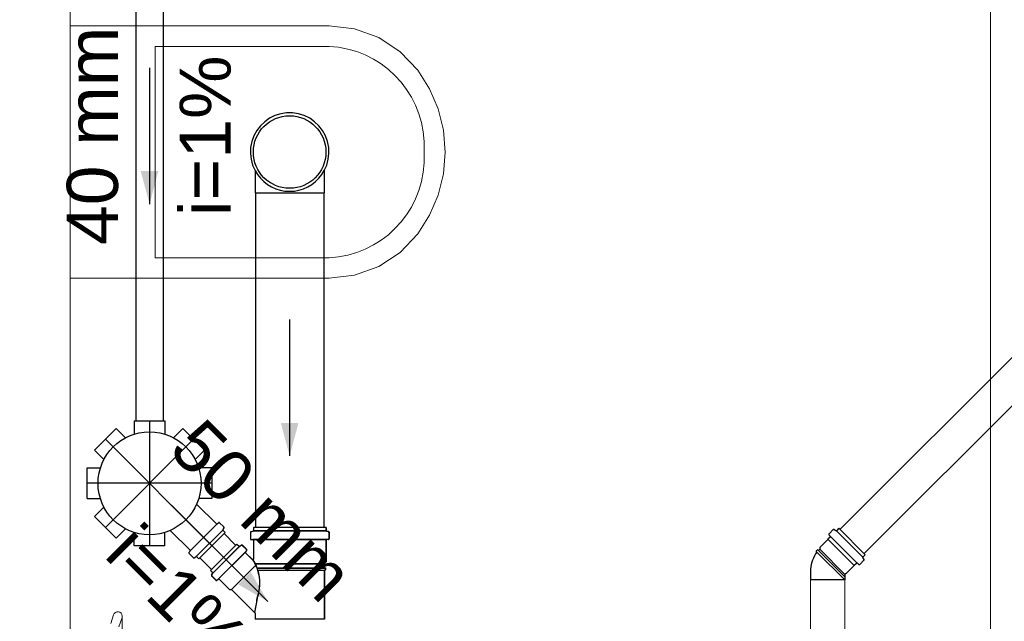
# Model space of a CAD drawing. Header units: millimetres. Extents: x -27714 to -5776, y 5810 to 9208.
# Tile 105 of 256: x -25292.16 to -25289.28, y 7015.87 to 7017.63. Entities that reach past the tile are written whole.
import ezdxf

# ---------------------------------------------------------------- set-up
doc = ezdxf.new("R2010")
doc.units = ezdxf.units.MM
doc.linetypes.add('DASHDOT', pattern=[2.54, 1.27, -0.635, 0, -0.635])
for name, color, linetype, lineweight in [('CV-Condutos', 1, 'Continuous', 13), ('TQ-Condutos', 3, 'Continuous', 30), ('TQ-Textos conduto', 7, 'Continuous', 25)]:
    doc.layers.add(name, color=color, linetype=linetype, lineweight=lineweight)
for name, color, linetype in [('HIDRO', 5, 'Continuous'), ('Simbolos', 5, 'Continuous'), ('Simbolos_int', 2, 'Continuous'), ('TEXTO', 7, 'Continuous'), ('TEXTO @ 200', 7, 'Continuous'), ('TEXTO @ 5', 7, 'Continuous'), ('TQ-Sentido conduto', 9, 'Continuous')]:
    doc.layers.add(name, color=color, linetype=linetype)
doc.styles.add('5', font='arial.ttf', dxfattribs={"height": 5})
doc.styles.add('Arial', font='arial.ttf')

# ---------------------------------------------------------------- blocks, each defined once
blk = doc.blocks.new('*U148')
at = {"layer": 'TEXTO @ 5', "style": '5'}
blk.add_text('PLANTA TÉRREO ESGOTO', height=25, dxfattribs=at).set_placement((-25306.5283, 7017.4676))
blk = doc.blocks.new('SIMBOLO NOMENCLATURA')
at = {"linetype": 'Continuous'}
blk.add_circle((-30, 0), 30, dxfattribs=at)
blk = doc.blocks.new('*U155')
at = {"layer": 'TEXTO @ 200', "linetype": 'Continuous', "xscale": 40, "yscale": 40, "zscale": 40}
blk.add_blockref('SIMBOLO NOMENCLATURA', (-23654.5269, 7584.9791), dxfattribs=at)
blk = doc.blocks.new('*U159')
at = {"layer": 'TEXTO @ 200', "linetype": 'Continuous', "xscale": 40, "yscale": 40, "zscale": 40}
blk.add_blockref('SIMBOLO NOMENCLATURA', (-23783.0676, 7189.4887), dxfattribs=at)

msp = doc.modelspace()

# ---------------------------------------------------------------- hatches: boundary and pattern name
at = {"layer": 'TQ-Sentido conduto', "linetype": 'Continuous'}
for points in [[(-25291.7832, 7017.0902), (-25291.7573, 7017.1868), (-25291.8091, 7017.1868)], [(-25291.3722, 7016.3513), (-25291.3463, 7016.4479), (-25291.3981, 7016.4479)], [(-25291.4363, 7015.9238), (-25291.4863, 7016.0104), (-25291.5229, 7015.9738)]]:
    msp.add_hatch(color=256, dxfattribs=at).paths.add_polyline_path(points)

# ---------------------------------------------------------------- linework, layer by layer
at = {"color": 83, "linetype": 'Continuous', "lineweight": 0}
msp.add_lwpolyline([(-25292.0163, 7019.8428), (-25292.0163, 7014.6428), (-25289.3163, 7014.6428), (-25289.3163, 7019.8428)], close=True, dxfattribs=at)
at = {"color": 7, "linetype": 'Continuous', "lineweight": 0}
for points in [[(-25292.0163, 7014.6428), (-25292.0163, 7019.8428)], [(-25289.3163, 7019.8428), (-25289.3163, 7014.6428)]]:
    msp.add_lwpolyline(points, dxfattribs=at)
at = {"layer": 'CV-Condutos'}
for p, q in [((-25288.5457, 7017.3476), (-25289.758, 7016.1353)), ((-25288.475, 7017.2769), (-25289.6873, 7016.0646)), ((-25289.8442, 7015.9872), (-25289.8442, 7014.9016)), ((-25289.7442, 7015.9872), (-25289.7442, 7014.9016))]:
    msp.add_line(p, q, dxfattribs=at)
at = {"layer": 'HIDRO', "linetype": 'Continuous', "lineweight": 0}
for p, q in [((-25291.2563, 7017.6128), (-25292.0163, 7017.6128)), ((-25292.0163, 7017.6128), (-25292.0163, 7016.8728)), ((-25291.1816, 7017.6041), (-25291.2563, 7017.6128)), ((-25291.1109, 7017.5785), (-25291.1816, 7017.6041)), ((-25291.048, 7017.5373), (-25291.1109, 7017.5785)), ((-25291.2565, 7017.5528), (-25291.7665, 7017.5528)), ((-25291.7665, 7017.5528), (-25291.7665, 7016.9328)), ((-25290.9963, 7017.4828), (-25291.048, 7017.5373)), ((-25290.962, 7017.4284), (-25290.9963, 7017.4828)), ((-25290.9368, 7017.3693), (-25290.962, 7017.4284)), ((-25290.9214, 7017.3069), (-25290.9368, 7017.3693)), ((-25290.9163, 7017.2428), (-25290.9214, 7017.3069)), ((-25290.9779, 7017.2116), (-25290.9779, 7017.274)), ((-25290.9214, 7017.1787), (-25290.9163, 7017.2428)), ((-25290.9368, 7017.1163), (-25290.9214, 7017.1787)), ((-25290.962, 7017.0571), (-25290.9368, 7017.1163)), ((-25290.9963, 7017.0028), (-25290.962, 7017.0571)), ((-25291.048, 7016.9483), (-25290.9963, 7017.0028)), ((-25291.1109, 7016.9071), (-25291.048, 7016.9483)), ((-25291.7665, 7016.9328), (-25291.2565, 7016.9328)), ((-25291.2563, 7016.8728), (-25291.1816, 7016.8815)), ((-25291.1816, 7016.8815), (-25291.1109, 7016.9071)), ((-25292.0163, 7016.8728), (-25291.2563, 7016.8728)), ((-25291.8886, 7015.8848), (-25291.897, 7015.8591)), ((-25291.8639, 7015.8768), (-25291.8728, 7015.8497)), ((-25291.8639, 7015.8768), (-25291.8633, 7015.8808)), ((-25291.8633, 7015.7288), (-25291.8633, 7015.8808))]:
    msp.add_line(p, q, dxfattribs=at)
for centre, radius, start, end in [((-25291.2701, 7017.2607), 0.2925, 2.6117, 87.34), ((-25291.2701, 7017.2249), 0.2925, 272.66, 357.3883), ((-25291.8763, 7015.8808), 0.013, 0, 161.9566)]:
    msp.add_arc(centre, radius, start, end, dxfattribs=at)
at = {"layer": 'Simbolos'}
for p, q in [((-25291.4738, 7017.1883), (-25291.4738, 7017.1228)), ((-25291.2706, 7017.1883), (-25291.2706, 7017.1228)), ((-25291.8282, 7016.4537), (-25291.8282, 7016.4149)), ((-25291.8282, 7016.4537), (-25291.7382, 7016.4537)), ((-25291.7382, 7016.4537), (-25291.7382, 7016.4149)), ((-25291.9444, 7016.3683), (-25291.8808, 7016.432)), ((-25291.8808, 7016.432), (-25291.8533, 7016.4045)), ((-25291.6856, 7016.432), (-25291.7131, 7016.4045)), ((-25291.6856, 7016.432), (-25291.622, 7016.3683)), ((-25291.9444, 7016.3683), (-25291.9169, 7016.3408)), ((-25291.622, 7016.3683), (-25291.6495, 7016.3408)), ((-25291.9662, 7016.3157), (-25291.9273, 7016.3157)), ((-25291.9662, 7016.2257), (-25291.9662, 7016.3157)), ((-25291.6002, 7016.3157), (-25291.6391, 7016.3157)), ((-25291.6002, 7016.3157), (-25291.6002, 7016.2257)), ((-25291.9662, 7016.2257), (-25291.9273, 7016.2257)), ((-25291.6002, 7016.2257), (-25291.6391, 7016.2257)), ((-25291.9444, 7016.1732), (-25291.9169, 7016.2006)), ((-25291.5869, 7016.1518), (-25291.645, 7016.2099)), ((-25291.8808, 7016.1095), (-25291.9444, 7016.1732)), ((-25291.8808, 7016.1095), (-25291.8533, 7016.137)), ((-25291.6643, 7016.0745), (-25291.7224, 7016.1325)), ((-25291.5802, 7016.1551), (-25291.5842, 7016.1517)), ((-25291.5651, 7016.1426), (-25291.5775, 7016.155)), ((-25291.5648, 7016.1402), (-25291.5679, 7016.1348)), ((-25291.5614, 7016.1263), (-25291.5675, 7016.1324)), ((-25291.486, 7016.1283), (-25291.4802, 7016.1299)), ((-25291.4855, 7016.1288), (-25291.4797, 7016.1304)), ((-25291.2657, 7016.1407), (-25291.4787, 7016.1407)), ((-25291.4787, 7016.1407), (-25291.4787, 7016.1318)), ((-25291.2652, 7016.1412), (-25291.4782, 7016.1412)), ((-25291.4782, 7016.1412), (-25291.4782, 7016.1323)), ((-25291.2657, 7016.1407), (-25291.2657, 7016.1318)), ((-25291.2652, 7016.1412), (-25291.2652, 7016.1323)), ((-25291.2584, 7016.1283), (-25291.2642, 7016.1299)), ((-25291.2579, 7016.1288), (-25291.2637, 7016.1304)), ((-25289.7777, 7016.1349), (-25289.79, 7016.1226)), ((-25289.7752, 7016.1353), (-25289.7699, 7016.1322)), ((-25289.7614, 7016.1387), (-25289.7675, 7016.1325)), ((-25289.7614, 7016.1387), (-25289.684, 7016.0613)), ((-25291.8282, 7016.0877), (-25291.8282, 7016.1266)), ((-25291.7382, 7016.0877), (-25291.7382, 7016.1266)), ((-25291.5614, 7016.1263), (-25291.6387, 7016.0489)), ((-25291.4875, 7016.1264), (-25291.4875, 7016.1075)), ((-25291.487, 7016.1269), (-25291.487, 7016.108)), ((-25291.4857, 7016.1055), (-25291.4805, 7016.105)), ((-25291.4852, 7016.106), (-25291.48, 7016.1055)), ((-25291.4787, 7016.1031), (-25291.4787, 7016.0484)), ((-25291.4782, 7016.1036), (-25291.4782, 7016.0489)), ((-25291.2657, 7016.1031), (-25291.2657, 7016.0394)), ((-25291.2652, 7016.1036), (-25291.2652, 7016.0399)), ((-25291.2587, 7016.1055), (-25291.2639, 7016.105)), ((-25291.2582, 7016.106), (-25291.2634, 7016.1055)), ((-25291.2569, 7016.1264), (-25291.2569, 7016.1075)), ((-25291.2564, 7016.1269), (-25291.2564, 7016.108)), ((-25289.7935, 7016.1059), (-25289.8173, 7016.0822)), ((-25289.7869, 7016.1131), (-25289.7935, 7016.1065)), ((-25289.7935, 7016.1065), (-25289.7935, 7016.1059)), ((-25289.7902, 7016.1199), (-25289.7868, 7016.1158)), ((-25291.7382, 7016.0877), (-25291.8282, 7016.0877)), ((-25291.6676, 7016.0677), (-25291.6642, 7016.0718)), ((-25291.5273, 7016.0921), (-25291.6046, 7016.0148)), ((-25291.5268, 7016.0926), (-25291.6041, 7016.0153)), ((-25291.5273, 7016.0921), (-25291.5211, 7016.086)), ((-25291.5268, 7016.0926), (-25291.5206, 7016.0865)), ((-25291.5134, 7016.0887), (-25291.5187, 7016.0857)), ((-25291.5129, 7016.0892), (-25291.5182, 7016.0862)), ((-25291.511, 7016.0884), (-25291.4986, 7016.076)), ((-25291.5105, 7016.0889), (-25291.4981, 7016.0765)), ((-25291.4985, 7016.0733), (-25291.5018, 7016.0693)), ((-25291.498, 7016.0738), (-25291.5013, 7016.0698)), ((-25289.8233, 7016.0753), (-25289.8274, 7016.0712)), ((-25289.8255, 7016.0689), (-25289.8274, 7016.0712)), ((-25289.821, 7016.0734), (-25289.8233, 7016.0753)), ((-25289.8173, 7016.0771), (-25289.821, 7016.0734)), ((-25289.8173, 7016.0822), (-25289.8173, 7016.0771)), ((-25291.655, 7016.0526), (-25291.6674, 7016.065)), ((-25291.6526, 7016.0523), (-25291.6473, 7016.0554)), ((-25291.6387, 7016.0489), (-25291.6449, 7016.0551)), ((-25291.5017, 7016.0666), (-25291.4821, 7016.047)), ((-25291.5012, 7016.0671), (-25291.4816, 7016.0475)), ((-25289.6877, 7016.045), (-25289.7001, 7016.0326)), ((-25289.6874, 7016.0474), (-25289.6905, 7016.0527)), ((-25289.684, 7016.0613), (-25289.6901, 7016.0552)), ((-25291.6046, 7016.0148), (-25291.5985, 7016.0086)), ((-25291.6041, 7016.0153), (-25291.598, 7016.0091)), ((-25291.2657, 7016.0394), (-25291.2706, 7016.0345)), ((-25291.2706, 7016.0345), (-25291.2706, 7016.0221)), ((-25291.2706, 7016.0221), (-25291.2676, 7016.0218)), ((-25291.2706, 7016.0157), (-25291.2676, 7016.016)), ((-25291.2706, 7016.0157), (-25291.2706, 7015.8717)), ((-25291.2652, 7016.0399), (-25291.2701, 7016.035)), ((-25291.2701, 7016.035), (-25291.2701, 7016.0226)), ((-25291.2701, 7016.0226), (-25291.2671, 7016.0223)), ((-25291.2701, 7016.0162), (-25291.2671, 7016.0165)), ((-25291.2701, 7016.0162), (-25291.2701, 7015.8722)), ((-25291.2676, 7016.0218), (-25291.2676, 7016.016)), ((-25291.2671, 7016.0223), (-25291.2671, 7016.0165)), ((-25289.7167, 7016.0291), (-25289.7405, 7016.0054)), ((-25289.7162, 7016.0291), (-25289.7167, 7016.0291)), ((-25289.7096, 7016.0357), (-25289.7162, 7016.0291)), ((-25289.7028, 7016.0325), (-25289.7069, 7016.0359)), ((-25291.6012, 7016.0009), (-25291.5982, 7016.0062)), ((-25291.6009, 7015.9985), (-25291.5885, 7015.9861)), ((-25291.6007, 7016.0014), (-25291.5977, 7016.0067)), ((-25291.6004, 7015.999), (-25291.588, 7015.9866)), ((-25291.5858, 7015.986), (-25291.5818, 7015.9894)), ((-25291.5853, 7015.9865), (-25291.5813, 7015.9899)), ((-25291.5791, 7015.9892), (-25291.5487, 7015.9589)), ((-25291.5786, 7015.9897), (-25291.5482, 7015.9594)), ((-25289.8449, 7016.0121), (-25289.8449, 7015.9872)), ((-25289.7435, 7016.0034), (-25289.7435, 7015.9872)), ((-25289.7405, 7016.0054), (-25289.7415, 7016.0054)), ((-25291.5487, 7015.9589), (-25291.543, 7015.9589)), ((-25291.5482, 7015.9594), (-25291.5425, 7015.9594)), ((-25291.543, 7015.9589), (-25291.4738, 7015.8896)), ((-25291.5425, 7015.9594), (-25291.4733, 7015.8901)), ((-25291.4738, 7015.8896), (-25291.4738, 7015.8717)), ((-25291.2706, 7015.8717), (-25291.4738, 7015.8717)), ((-25291.4733, 7015.8901), (-25291.4733, 7015.8722)), ((-25291.2701, 7015.8722), (-25291.4733, 7015.8722))]:
    msp.add_line(p, q, dxfattribs=at)
for points in [[(-25291.2706, 7017.1883), (-25291.2635, 7017.2044), (-25291.2589, 7017.2214), (-25291.257, 7017.2389), (-25291.2577, 7017.2565), (-25291.2611, 7017.2737), (-25291.2671, 7017.2903), (-25291.2756, 7017.3057), (-25291.2863, 7017.3197), (-25291.299, 7017.3319), (-25291.3134, 7017.342), (-25291.3292, 7017.3498), (-25291.346, 7017.3551), (-25291.3634, 7017.3577), (-25291.381, 7017.3577), (-25291.3984, 7017.3551), (-25291.4152, 7017.3498), (-25291.431, 7017.342), (-25291.4454, 7017.3319), (-25291.4581, 7017.3197), (-25291.4688, 7017.3057), (-25291.4773, 7017.2903), (-25291.4833, 7017.2737), (-25291.4867, 7017.2565), (-25291.4874, 7017.2389), (-25291.4855, 7017.2214), (-25291.4809, 7017.2044), (-25291.4738, 7017.1883)], [(-25291.4738, 7017.1883), (-25291.4665, 7017.1765), (-25291.4579, 7017.1657), (-25291.4481, 7017.156), (-25291.4372, 7017.1476), (-25291.4254, 7017.1405), (-25291.4127, 7017.1348), (-25291.3996, 7017.1308), (-25291.386, 7017.1283), (-25291.3722, 7017.1275), (-25291.3584, 7017.1283), (-25291.3448, 7017.1308), (-25291.3316, 7017.1348), (-25291.319, 7017.1405), (-25291.3072, 7017.1476), (-25291.2963, 7017.156), (-25291.2864, 7017.1657), (-25291.2778, 7017.1765), (-25291.2706, 7017.1883)], [(-25291.5869, 7016.1518), (-25291.5867, 7016.1516), (-25291.5864, 7016.1514), (-25291.5861, 7016.1513), (-25291.5858, 7016.1513), (-25291.5854, 7016.1512), (-25291.5851, 7016.1513), (-25291.5848, 7016.1514), (-25291.5845, 7016.1515), (-25291.5842, 7016.1517)], [(-25291.5775, 7016.155), (-25291.5777, 7016.1552), (-25291.578, 7016.1554), (-25291.5783, 7016.1555), (-25291.5787, 7016.1555), (-25291.579, 7016.1556), (-25291.5793, 7016.1555), (-25291.5796, 7016.1554), (-25291.5799, 7016.1553), (-25291.5802, 7016.1551)], [(-25291.5679, 7016.1348), (-25291.568, 7016.1346), (-25291.5681, 7016.1343), (-25291.5681, 7016.134), (-25291.5681, 7016.1337), (-25291.5681, 7016.1334), (-25291.568, 7016.1332), (-25291.5679, 7016.1329), (-25291.5677, 7016.1326), (-25291.5675, 7016.1324)], [(-25291.5648, 7016.1402), (-25291.5647, 7016.1404), (-25291.5646, 7016.1407), (-25291.5645, 7016.141), (-25291.5645, 7016.1413), (-25291.5646, 7016.1416), (-25291.5646, 7016.1418), (-25291.5648, 7016.1421), (-25291.5649, 7016.1424), (-25291.5651, 7016.1426)], [(-25291.4855, 7016.1288), (-25291.4858, 7016.1287), (-25291.486, 7016.1286), (-25291.4863, 7016.1284), (-25291.4865, 7016.1282), (-25291.4867, 7016.128), (-25291.4868, 7016.1278), (-25291.4869, 7016.1275), (-25291.487, 7016.1272), (-25291.487, 7016.1269)], [(-25291.4802, 7016.1299), (-25291.4799, 7016.13), (-25291.4796, 7016.1301), (-25291.4794, 7016.1303), (-25291.4792, 7016.1305), (-25291.479, 7016.1307), (-25291.4789, 7016.131), (-25291.4788, 7016.1313), (-25291.4787, 7016.1315), (-25291.4787, 7016.1318)], [(-25291.4797, 7016.1304), (-25291.4794, 7016.1305), (-25291.4791, 7016.1306), (-25291.4789, 7016.1308), (-25291.4787, 7016.131), (-25291.4785, 7016.1312), (-25291.4784, 7016.1315), (-25291.4783, 7016.1318), (-25291.4782, 7016.132), (-25291.4782, 7016.1323)], [(-25291.2657, 7016.1318), (-25291.2657, 7016.1315), (-25291.2656, 7016.1313), (-25291.2655, 7016.131), (-25291.2654, 7016.1307), (-25291.2652, 7016.1305), (-25291.265, 7016.1303), (-25291.2647, 7016.1301), (-25291.2645, 7016.13), (-25291.2642, 7016.1299)], [(-25291.2652, 7016.1323), (-25291.2652, 7016.132), (-25291.2651, 7016.1318), (-25291.265, 7016.1315), (-25291.2649, 7016.1312), (-25291.2647, 7016.131), (-25291.2645, 7016.1308), (-25291.2642, 7016.1306), (-25291.264, 7016.1305), (-25291.2637, 7016.1304)], [(-25291.2564, 7016.1269), (-25291.2564, 7016.1272), (-25291.2565, 7016.1275), (-25291.2566, 7016.1278), (-25291.2567, 7016.128), (-25291.2569, 7016.1282), (-25291.2571, 7016.1284), (-25291.2573, 7016.1286), (-25291.2576, 7016.1287), (-25291.2579, 7016.1288)], [(-25289.7752, 7016.1353), (-25289.7755, 7016.1354), (-25289.7758, 7016.1355), (-25289.7761, 7016.1355), (-25289.7764, 7016.1355), (-25289.7767, 7016.1355), (-25289.7769, 7016.1354), (-25289.7772, 7016.1353), (-25289.7774, 7016.1351), (-25289.7777, 7016.1349)], [(-25289.7699, 7016.1322), (-25289.7697, 7016.1321), (-25289.7694, 7016.132), (-25289.7691, 7016.1319), (-25289.7688, 7016.1319), (-25289.7685, 7016.132), (-25289.7682, 7016.132), (-25289.768, 7016.1322), (-25289.7677, 7016.1323), (-25289.7675, 7016.1325)], [(-25291.486, 7016.1283), (-25291.4863, 7016.1282), (-25291.4865, 7016.1281), (-25291.4868, 7016.1279), (-25291.487, 7016.1277), (-25291.4872, 7016.1275), (-25291.4873, 7016.1273), (-25291.4874, 7016.127), (-25291.4875, 7016.1267), (-25291.4875, 7016.1264)], [(-25291.4875, 7016.1075), (-25291.4875, 7016.1072), (-25291.4874, 7016.1068), (-25291.4873, 7016.1065), (-25291.4871, 7016.1063), (-25291.4868, 7016.106), (-25291.4866, 7016.1058), (-25291.4863, 7016.1057), (-25291.486, 7016.1055), (-25291.4857, 7016.1055)], [(-25291.487, 7016.108), (-25291.487, 7016.1077), (-25291.4869, 7016.1073), (-25291.4868, 7016.107), (-25291.4866, 7016.1068), (-25291.4863, 7016.1065), (-25291.4861, 7016.1063), (-25291.4858, 7016.1062), (-25291.4855, 7016.106), (-25291.4852, 7016.106)], [(-25291.4787, 7016.1031), (-25291.4787, 7016.1034), (-25291.4788, 7016.1037), (-25291.4789, 7016.104), (-25291.4791, 7016.1043), (-25291.4793, 7016.1045), (-25291.4796, 7016.1047), (-25291.4799, 7016.1049), (-25291.4802, 7016.105), (-25291.4805, 7016.1051)], [(-25291.4782, 7016.1036), (-25291.4782, 7016.1039), (-25291.4783, 7016.1042), (-25291.4784, 7016.1045), (-25291.4786, 7016.1048), (-25291.4788, 7016.105), (-25291.4791, 7016.1052), (-25291.4794, 7016.1054), (-25291.4797, 7016.1055), (-25291.48, 7016.1056)], [(-25291.2639, 7016.1051), (-25291.2642, 7016.105), (-25291.2645, 7016.1049), (-25291.2648, 7016.1047), (-25291.265, 7016.1045), (-25291.2653, 7016.1043), (-25291.2655, 7016.104), (-25291.2656, 7016.1037), (-25291.2657, 7016.1034), (-25291.2657, 7016.1031)], [(-25291.2634, 7016.1056), (-25291.2637, 7016.1055), (-25291.264, 7016.1054), (-25291.2643, 7016.1052), (-25291.2645, 7016.105), (-25291.2648, 7016.1048), (-25291.265, 7016.1045), (-25291.2651, 7016.1042), (-25291.2652, 7016.1039), (-25291.2652, 7016.1036)], [(-25291.2587, 7016.1055), (-25291.2584, 7016.1055), (-25291.2581, 7016.1057), (-25291.2578, 7016.1058), (-25291.2575, 7016.106), (-25291.2573, 7016.1063), (-25291.2571, 7016.1065), (-25291.257, 7016.1068), (-25291.2569, 7016.1072), (-25291.2569, 7016.1075)], [(-25291.2569, 7016.1264), (-25291.2569, 7016.1267), (-25291.257, 7016.127), (-25291.2571, 7016.1273), (-25291.2572, 7016.1275), (-25291.2574, 7016.1277), (-25291.2576, 7016.1279), (-25291.2578, 7016.1281), (-25291.2581, 7016.1282), (-25291.2584, 7016.1283)], [(-25291.2582, 7016.106), (-25291.2579, 7016.106), (-25291.2576, 7016.1062), (-25291.2573, 7016.1063), (-25291.257, 7016.1065), (-25291.2568, 7016.1068), (-25291.2566, 7016.107), (-25291.2565, 7016.1073), (-25291.2564, 7016.1077), (-25291.2564, 7016.108)], [(-25289.79, 7016.1226), (-25289.7903, 7016.1223), (-25289.7904, 7016.122), (-25289.7906, 7016.1217), (-25289.7906, 7016.1214), (-25289.7906, 7016.1211), (-25289.7906, 7016.1207), (-25289.7905, 7016.1204), (-25289.7904, 7016.1201), (-25289.7902, 7016.1199)], [(-25289.7869, 7016.1131), (-25289.7867, 7016.1134), (-25289.7865, 7016.1136), (-25289.7864, 7016.1139), (-25289.7863, 7016.1143), (-25289.7863, 7016.1146), (-25289.7864, 7016.1149), (-25289.7865, 7016.1152), (-25289.7866, 7016.1155), (-25289.7868, 7016.1158)], [(-25291.6642, 7016.0718), (-25291.664, 7016.072), (-25291.6638, 7016.0723), (-25291.6637, 7016.0727), (-25291.6637, 7016.073), (-25291.6637, 7016.0733), (-25291.6638, 7016.0736), (-25291.6639, 7016.0739), (-25291.6641, 7016.0742), (-25291.6643, 7016.0745)], [(-25291.5211, 7016.086), (-25291.5209, 7016.0858), (-25291.5206, 7016.0856), (-25291.5204, 7016.0855), (-25291.5201, 7016.0854), (-25291.5198, 7016.0854), (-25291.5195, 7016.0854), (-25291.5192, 7016.0855), (-25291.519, 7016.0855), (-25291.5187, 7016.0857)], [(-25291.5206, 7016.0865), (-25291.5204, 7016.0863), (-25291.5201, 7016.0861), (-25291.5199, 7016.086), (-25291.5196, 7016.0859), (-25291.5193, 7016.0859), (-25291.519, 7016.0859), (-25291.5187, 7016.086), (-25291.5185, 7016.086), (-25291.5182, 7016.0862)], [(-25291.511, 7016.0884), (-25291.5112, 7016.0886), (-25291.5114, 7016.0888), (-25291.5117, 7016.0889), (-25291.512, 7016.089), (-25291.5123, 7016.089), (-25291.5125, 7016.089), (-25291.5128, 7016.089), (-25291.5131, 7016.0889), (-25291.5134, 7016.0888)], [(-25291.5105, 7016.0889), (-25291.5107, 7016.0891), (-25291.5109, 7016.0893), (-25291.5112, 7016.0894), (-25291.5115, 7016.0895), (-25291.5118, 7016.0895), (-25291.512, 7016.0895), (-25291.5123, 7016.0895), (-25291.5126, 7016.0894), (-25291.5129, 7016.0893)], [(-25291.4984, 7016.0733), (-25291.4982, 7016.0736), (-25291.4981, 7016.0739), (-25291.498, 7016.0742), (-25291.498, 7016.0745), (-25291.498, 7016.0749), (-25291.4981, 7016.0752), (-25291.4982, 7016.0755), (-25291.4983, 7016.0758), (-25291.4986, 7016.076)], [(-25291.4979, 7016.0738), (-25291.4977, 7016.0741), (-25291.4976, 7016.0744), (-25291.4975, 7016.0747), (-25291.4975, 7016.075), (-25291.4975, 7016.0754), (-25291.4976, 7016.0757), (-25291.4977, 7016.076), (-25291.4978, 7016.0763), (-25291.4981, 7016.0765)], [(-25291.6676, 7016.0677), (-25291.6677, 7016.0675), (-25291.6679, 7016.0672), (-25291.668, 7016.0668), (-25291.668, 7016.0665), (-25291.668, 7016.0662), (-25291.6679, 7016.0659), (-25291.6678, 7016.0656), (-25291.6676, 7016.0653), (-25291.6674, 7016.065)], [(-25291.655, 7016.0526), (-25291.6548, 7016.0524), (-25291.6546, 7016.0523), (-25291.6543, 7016.0522), (-25291.654, 7016.0521), (-25291.6537, 7016.0521), (-25291.6535, 7016.0521), (-25291.6532, 7016.0521), (-25291.6529, 7016.0522), (-25291.6526, 7016.0523)], [(-25291.6449, 7016.0551), (-25291.6451, 7016.0553), (-25291.6454, 7016.0554), (-25291.6456, 7016.0555), (-25291.6459, 7016.0556), (-25291.6462, 7016.0557), (-25291.6465, 7016.0556), (-25291.6468, 7016.0556), (-25291.647, 7016.0555), (-25291.6473, 7016.0554)], [(-25291.5018, 7016.0693), (-25291.502, 7016.069), (-25291.5022, 7016.0687), (-25291.5022, 7016.0684), (-25291.5023, 7016.0681), (-25291.5023, 7016.0678), (-25291.5022, 7016.0674), (-25291.5021, 7016.0671), (-25291.5019, 7016.0668), (-25291.5017, 7016.0666)], [(-25291.5013, 7016.0698), (-25291.5015, 7016.0695), (-25291.5017, 7016.0692), (-25291.5017, 7016.0689), (-25291.5018, 7016.0686), (-25291.5018, 7016.0683), (-25291.5017, 7016.0679), (-25291.5016, 7016.0676), (-25291.5014, 7016.0673), (-25291.5012, 7016.0671)], [(-25291.4821, 7016.047), (-25291.4819, 7016.0468), (-25291.4817, 7016.0467), (-25291.4815, 7016.0466), (-25291.4812, 7016.0465), (-25291.481, 7016.0464), (-25291.4807, 7016.0464), (-25291.4804, 7016.0464), (-25291.4802, 7016.0465), (-25291.4799, 7016.0466), (-25291.4797, 7016.0467), (-25291.4795, 7016.0468), (-25291.4793, 7016.047), (-25291.4791, 7016.0472), (-25291.479, 7016.0474), (-25291.4788, 7016.0476), (-25291.4788, 7016.0479), (-25291.4787, 7016.0481), (-25291.4787, 7016.0484)], [(-25291.4816, 7016.0475), (-25291.4814, 7016.0473), (-25291.4812, 7016.0472), (-25291.481, 7016.0471), (-25291.4807, 7016.047), (-25291.4805, 7016.0469), (-25291.4802, 7016.0469), (-25291.4799, 7016.0469), (-25291.4797, 7016.047), (-25291.4794, 7016.0471), (-25291.4792, 7016.0472), (-25291.479, 7016.0473), (-25291.4788, 7016.0475), (-25291.4786, 7016.0477), (-25291.4785, 7016.0479), (-25291.4783, 7016.0481), (-25291.4783, 7016.0484), (-25291.4782, 7016.0486), (-25291.4782, 7016.0489)], [(-25289.8255, 7016.0689), (-25289.8294, 7016.0633), (-25289.8329, 7016.0575), (-25289.836, 7016.0515), (-25289.8387, 7016.0453), (-25289.8409, 7016.0389), (-25289.8426, 7016.0323), (-25289.8439, 7016.0256), (-25289.8446, 7016.0189), (-25289.8449, 7016.0121)], [(-25289.6901, 7016.0552), (-25289.6903, 7016.0549), (-25289.6905, 7016.0547), (-25289.6906, 7016.0544), (-25289.6907, 7016.0541), (-25289.6907, 7016.0539), (-25289.6907, 7016.0536), (-25289.6907, 7016.0533), (-25289.6906, 7016.053), (-25289.6905, 7016.0527)], [(-25289.6877, 7016.045), (-25289.6875, 7016.0452), (-25289.6874, 7016.0455), (-25289.6873, 7016.0457), (-25289.6872, 7016.046), (-25289.6871, 7016.0463), (-25289.6871, 7016.0466), (-25289.6872, 7016.0469), (-25289.6873, 7016.0471), (-25289.6874, 7016.0474)], [(-25289.7069, 7016.0359), (-25289.7071, 7016.0361), (-25289.7074, 7016.0362), (-25289.7077, 7016.0363), (-25289.7081, 7016.0363), (-25289.7084, 7016.0363), (-25289.7087, 7016.0362), (-25289.709, 7016.0361), (-25289.7093, 7016.036), (-25289.7096, 7016.0357)], [(-25289.7028, 7016.0325), (-25289.7025, 7016.0323), (-25289.7022, 7016.0322), (-25289.7019, 7016.0321), (-25289.7016, 7016.032), (-25289.7013, 7016.032), (-25289.7009, 7016.0321), (-25289.7006, 7016.0322), (-25289.7004, 7016.0324), (-25289.7001, 7016.0326)], [(-25291.6012, 7016.0009), (-25291.6013, 7016.0006), (-25291.6014, 7016.0004), (-25291.6015, 7016.0001), (-25291.6015, 7015.9998), (-25291.6014, 7015.9995), (-25291.6014, 7015.9992), (-25291.6013, 7015.999), (-25291.6011, 7015.9987), (-25291.6009, 7015.9985)], [(-25291.6007, 7016.0014), (-25291.6008, 7016.0011), (-25291.6009, 7016.0009), (-25291.601, 7016.0006), (-25291.601, 7016.0003), (-25291.6009, 7016), (-25291.6009, 7015.9997), (-25291.6008, 7015.9995), (-25291.6006, 7015.9992), (-25291.6004, 7015.999)], [(-25291.5981, 7016.0062), (-25291.598, 7016.0065), (-25291.5979, 7016.0068), (-25291.5979, 7016.0071), (-25291.5979, 7016.0073), (-25291.5979, 7016.0076), (-25291.598, 7016.0079), (-25291.5981, 7016.0082), (-25291.5983, 7016.0084), (-25291.5985, 7016.0086)], [(-25291.5976, 7016.0067), (-25291.5975, 7016.007), (-25291.5974, 7016.0073), (-25291.5974, 7016.0076), (-25291.5974, 7016.0078), (-25291.5974, 7016.0081), (-25291.5975, 7016.0084), (-25291.5976, 7016.0087), (-25291.5978, 7016.0089), (-25291.598, 7016.0091)], [(-25291.5885, 7015.9861), (-25291.5883, 7015.9859), (-25291.588, 7015.9857), (-25291.5877, 7015.9856), (-25291.5873, 7015.9855), (-25291.587, 7015.9855), (-25291.5867, 7015.9855), (-25291.5864, 7015.9856), (-25291.5861, 7015.9858), (-25291.5858, 7015.986)], [(-25291.588, 7015.9866), (-25291.5878, 7015.9864), (-25291.5875, 7015.9862), (-25291.5872, 7015.9861), (-25291.5868, 7015.986), (-25291.5865, 7015.986), (-25291.5862, 7015.986), (-25291.5859, 7015.9861), (-25291.5856, 7015.9863), (-25291.5853, 7015.9865)], [(-25291.5791, 7015.9892), (-25291.5793, 7015.9895), (-25291.5796, 7015.9896), (-25291.5799, 7015.9897), (-25291.5802, 7015.9898), (-25291.5806, 7015.9898), (-25291.5809, 7015.9898), (-25291.5812, 7015.9897), (-25291.5815, 7015.9895), (-25291.5818, 7015.9894)], [(-25291.5786, 7015.9897), (-25291.5788, 7015.99), (-25291.5791, 7015.9901), (-25291.5794, 7015.9902), (-25291.5797, 7015.9903), (-25291.5801, 7015.9903), (-25291.5804, 7015.9903), (-25291.5807, 7015.9902), (-25291.581, 7015.99), (-25291.5813, 7015.9899)], [(-25289.7415, 7016.0054), (-25289.7419, 7016.0053), (-25289.7422, 7016.0053), (-25289.7425, 7016.0051), (-25289.7428, 7016.0049), (-25289.7431, 7016.0047), (-25289.7433, 7016.0044), (-25289.7434, 7016.0041), (-25289.7435, 7016.0037), (-25289.7435, 7016.0034)], [(-25291.4738, 7015.8896), (-25291.4738, 7015.8898), (-25291.4738, 7015.8901), (-25291.4739, 7015.8903), (-25291.474, 7015.8905), (-25291.4741, 7015.8907), (-25291.4742, 7015.8908), (-25291.4743, 7015.891), (-25291.4745, 7015.8911), (-25291.4747, 7015.8913)], [(-25291.4733, 7015.8901), (-25291.4733, 7015.8903), (-25291.4733, 7015.8906), (-25291.4734, 7015.8908), (-25291.4735, 7015.891), (-25291.4736, 7015.8912), (-25291.4737, 7015.8913), (-25291.4738, 7015.8915), (-25291.474, 7015.8916), (-25291.4742, 7015.8918)]]:
    msp.add_lwpolyline(points, dxfattribs=at)
msp.add_circle((-25291.7832, 7016.2707), 0.151, dxfattribs=at)
at = {"layer": 'Simbolos_int'}
for p, q in [((-25291.4738, 7017.1228), (-25291.2706, 7017.1228)), ((-25291.5856, 7016.1505), (-25291.663, 7016.0732)), ((-25291.5686, 7016.1335), (-25291.646, 7016.0562)), ((-25291.2657, 7016.1303), (-25291.4787, 7016.1303)), ((-25291.2652, 7016.1308), (-25291.4782, 7016.1308)), ((-25289.7686, 7016.1314), (-25289.6912, 7016.0541)), ((-25291.2657, 7016.1049), (-25291.4787, 7016.1049)), ((-25291.2652, 7016.1054), (-25291.4782, 7016.1054)), ((-25289.7935, 7016.1065), (-25289.7162, 7016.0291)), ((-25289.7856, 7016.1144), (-25289.7083, 7016.037)), ((-25291.52, 7016.0849), (-25291.5974, 7016.0075)), ((-25291.5195, 7016.0854), (-25291.5969, 7016.008)), ((-25289.821, 7016.0734), (-25289.7435, 7015.996)), ((-25289.8173, 7016.0771), (-25289.7435, 7016.0033)), ((-25291.503, 7016.0679), (-25291.5804, 7015.9905)), ((-25291.5025, 7016.0684), (-25291.5799, 7015.991)), ((-25289.8255, 7016.0689), (-25289.7438, 7015.9872)), ((-25291.4715, 7016.0304), (-25291.543, 7015.9589)), ((-25291.471, 7016.0309), (-25291.5425, 7015.9594)), ((-25291.4734, 7016.0345), (-25291.2706, 7016.0345)), ((-25291.4729, 7016.035), (-25291.2701, 7016.035)), ((-25291.4681, 7016.0221), (-25291.2706, 7016.0221)), ((-25291.4676, 7016.0226), (-25291.2701, 7016.0226)), ((-25291.4659, 7016.0157), (-25291.2706, 7016.0157)), ((-25291.4654, 7016.0162), (-25291.2701, 7016.0162)), ((-25289.7435, 7015.9872), (-25289.8449, 7015.9872))]:
    msp.add_line(p, q, dxfattribs=at)
at = {"layer": 'Simbolos_int', "linetype": 'DASHDOT'}
for p, q in [((-25291.7832, 7016.4537), (-25291.7832, 7016.0877)), ((-25291.6538, 7016.4001), (-25291.9126, 7016.1413)), ((-25291.9126, 7016.4001), (-25291.6001, 7016.0876)), ((-25291.6002, 7016.2707), (-25291.9662, 7016.2707))]:
    msp.add_line(p, q, dxfattribs=at)
at = {"layer": 'Simbolos_int'}
for points in [[(-25291.4607, 7015.9941), (-25291.4618, 7016.0002), (-25291.4632, 7016.0063), (-25291.4649, 7016.0123), (-25291.4668, 7016.0183), (-25291.4689, 7016.0242), (-25291.4713, 7016.0299), (-25291.4739, 7016.0356), (-25291.4767, 7016.0412), (-25291.4798, 7016.0466)], [(-25291.4602, 7015.9946), (-25291.4613, 7016.0007), (-25291.4627, 7016.0068), (-25291.4644, 7016.0128), (-25291.4663, 7016.0188), (-25291.4684, 7016.0247), (-25291.4708, 7016.0304), (-25291.4734, 7016.0361), (-25291.4762, 7016.0417), (-25291.4793, 7016.0471)], [(-25291.4663, 7015.9376), (-25291.4645, 7015.9437), (-25291.463, 7015.9499), (-25291.4618, 7015.9561), (-25291.4609, 7015.9624), (-25291.4602, 7015.9687), (-25291.4599, 7015.9751), (-25291.4599, 7015.9814), (-25291.4601, 7015.9878), (-25291.4607, 7015.9941)], [(-25291.4658, 7015.9381), (-25291.464, 7015.9442), (-25291.4625, 7015.9504), (-25291.4613, 7015.9566), (-25291.4604, 7015.9629), (-25291.4597, 7015.9692), (-25291.4594, 7015.9756), (-25291.4594, 7015.9819), (-25291.4596, 7015.9883), (-25291.4602, 7015.9946)], [(-25291.4747, 7015.8913), (-25291.4736, 7015.8964), (-25291.4726, 7015.9015), (-25291.4716, 7015.9067), (-25291.4707, 7015.9118), (-25291.4697, 7015.917), (-25291.4688, 7015.9221), (-25291.468, 7015.9273), (-25291.4671, 7015.9324), (-25291.4663, 7015.9376)], [(-25291.4742, 7015.8918), (-25291.4731, 7015.8969), (-25291.4721, 7015.902), (-25291.4711, 7015.9072), (-25291.4702, 7015.9123), (-25291.4692, 7015.9175), (-25291.4683, 7015.9226), (-25291.4675, 7015.9278), (-25291.4666, 7015.9329), (-25291.4658, 7015.9381)]]:
    msp.add_lwpolyline(points, dxfattribs=at)
msp.add_circle((-25291.3722, 7017.2428), 0.1065, dxfattribs=at)
at = {"layer": 'TQ-Condutos'}
for p, q in [((-25291.8232, 7018.2547), (-25291.8232, 7016.4537)), ((-25291.7432, 7018.2547), (-25291.7432, 7016.4537)), ((-25291.4722, 7017.1228), (-25291.4722, 7016.1412)), ((-25291.2722, 7017.1228), (-25291.2722, 7016.1412)), ((-25291.5647, 7016.123), (-25291.5306, 7016.0888)), ((-25291.6354, 7016.0522), (-25291.6013, 7016.0181))]:
    msp.add_line(p, q, dxfattribs=at)
at = {"layer": 'TQ-Sentido conduto'}
for points in [[(-25291.7832, 7017.4902), (-25291.7832, 7017.0902)], [(-25291.3722, 7016.7512), (-25291.3722, 7016.3513)], [(-25291.7191, 7016.2066), (-25291.4363, 7015.9238)]]:
    msp.add_lwpolyline(points, dxfattribs=at)

# ---------------------------------------------------------------- block references
at = {"layer": 'TEXTO'}
for name in ['*U155', '*U148', '*U159']:
    msp.add_blockref(name, (0, 0), dxfattribs=at)

# ---------------------------------------------------------------- texts
at = {"layer": 'TQ-Textos conduto', "char_height": 0.15, "attachment_point": 8, "line_spacing_factor": 0.6, "style": 'Arial'}
for s, insert, width, rotation in [('40 mm', (-25291.8737, 7017.2902), 1.280716, 90.0002), ('i=1%', (-25291.5437, 7017.2902), 0.943445, 90.0002), ('50 mm', (-25291.5066, 7016.1363), 1.280716, 314.9999), ('i=1%', (-25291.7541, 7015.8888), 0.943445, 314.9999)]:
    msp.add_mtext(s, dxfattribs=dict(at, insert=insert, width=width, rotation=rotation))

doc.saveas('drawing.dxf')
